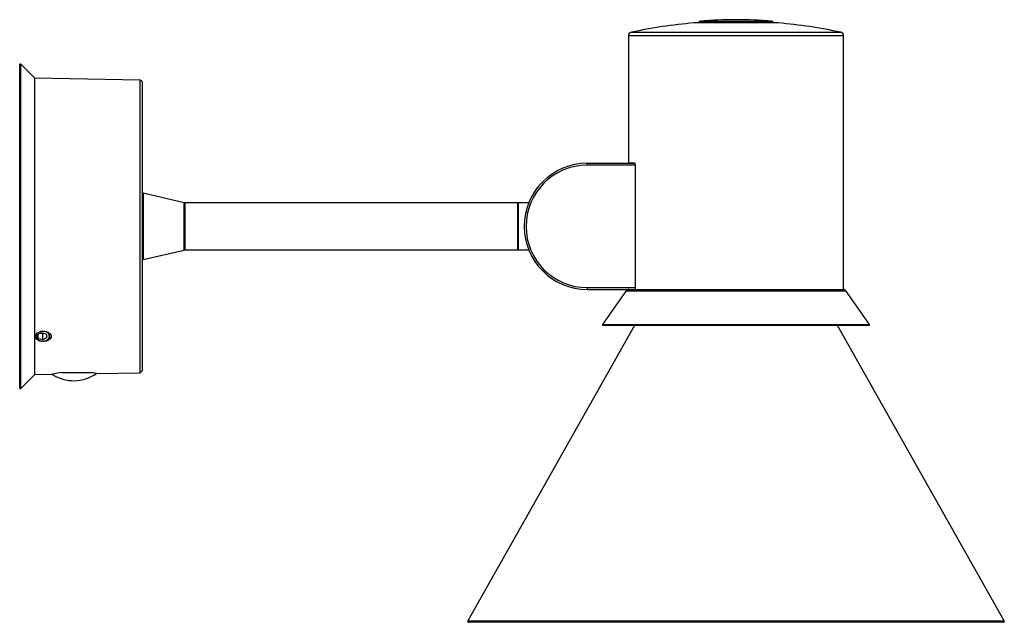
# Model space of a CAD drawing. Header units: millimetres. Extents: x 0 to 265, y -107 to 56.
import ezdxf

# ---------------------------------------------------------------- set-up
doc = ezdxf.new("R2010")
doc.units = ezdxf.units.MM

msp = doc.modelspace()

# ---------------------------------------------------------------- linework, layer by layer
at = {"color": 8, "linetype": 'Continuous', "lineweight": 25}
for p, q in [((204.48, 54.82), (181.72, 54.82)), ((222.1, 51.33), (164.1, 51.33)), ((164.89, 52.31), (221.31, 52.31)), ((33.31, 8.93), (33.31, -8.93)), ((44.31, -6.39), (44.31, 6.39)), ((222.8, -17.43), (163.4, -17.43)), ((120.81, -106.32), (265.39, -106.32))]:
    msp.add_line(p, q, dxfattribs=at)
at = {"color": 7, "linetype": 'Continuous', "lineweight": 25}
for p, q in [((204.4, 54.82), (181.8, 54.82)), ((183.32, 55.32), (183.05, 55.05)), ((183.05, 55.05), (183.05, 54.82)), ((203.15, 55.05), (183.05, 55.05)), ((183.32, 55.32), (202.88, 55.32)), ((203.15, 55.05), (202.88, 55.32)), ((203.15, 54.82), (203.15, 55.05)), ((164.1, 51.33), (164.1, 17.15)), ((222.1, -17), (222.1, 51.33)), ((0.3, 43.7), (0, 43.7)), ((0, -43.7), (0, 43.7)), ((4.07, 39.93), (0.3, 43.7)), ((0.3, -43.7), (0.3, 43.7)), ((32.5, 39.43), (4.07, 39.93)), ((4.07, -39.93), (4.07, 39.93)), ((33, 38.92), (32.5, 39.43)), ((32.5, -39.43), (32.5, 39.43)), ((33, 38.92), (33, -38.92)), ((153, 16.5), (153, 17)), ((153, 17), (165.81, 17)), ((165.93, 16.5), (153, 16.5)), ((164.1, 17.15), (164.1, 17)), ((164.1, 17.15), (165.75, 17.15)), ((164.34, 17), (164.35, 17.15)), ((164.85, 17.15), (164.85, 17)), ((165.75, 17.15), (165.93, 16.65)), ((165.93, 16.65), (165.93, -17)), ((44.31, 6.39), (33.31, 8.93)), ((134.25, 6.35), (44.5, 6.35)), ((44.5, 6.35), (44.5, -6.35)), ((134.25, -6.35), (134.25, 6.35)), ((137.23, 6.35), (134.35, 6.35)), ((134.35, 6.35), (134.35, -6.35)), ((134.35, 4.85), (134.25, 4.85)), ((134.25, -4.85), (134.35, -4.85)), ((33.31, -8.93), (44.31, -6.39)), ((44.5, -6.35), (134.25, -6.35)), ((134.35, -6.35), (137.23, -6.35)), ((153, -16.5), (165.93, -16.5)), ((153, -16.5), (153, -17)), ((153, -17), (222.1, -17)), ((163.4, -17.43), (157.08, -26.45)), ((229.12, -26.45), (222.8, -17.43)), ((157.08, -26.45), (157.13, -26.7)), ((157.08, -26.45), (229.12, -26.45)), ((229.07, -26.7), (229.12, -26.45)), ((5.81, -28.65), (4.67, -29.23)), ((4.86, -29.14), (4.86, -30.19)), ((5.63, -28.74), (6.19, -28.89)), ((7.14, -29.01), (5.81, -28.65)), ((6.37, -28.8), (6.19, -28.89)), ((6.19, -28.89), (6.19, -30.56)), ((7.14, -29.01), (7.33, -29.97)), ((165.73, -26.7), (120.81, -106.32)), ((229.07, -26.7), (157.13, -26.7)), ((265.39, -106.32), (220.47, -26.7)), ((4.86, -30.19), (4.67, -29.23)), ((6.19, -30.56), (4.86, -30.19)), ((6.19, -30.56), (7.33, -29.97)), ((11.39, -39.39), (19.07, -39.39)), ((20.68, -39.64), (32.5, -39.43)), ((32.5, -39.43), (33, -38.92)), ((0.3, -43.7), (4.07, -39.93)), ((4.07, -39.93), (8.74, -39.85)), ((0, -43.7), (0.3, -43.7)), ((265.17, -106.69), (121.03, -106.69))]:
    msp.add_line(p, q, dxfattribs=at)
at = {"color": 7, "linetype": 'Continuous', "lineweight": 25, "flags": 128}
for points in [[(5.17, -28.49), (5.8, -28.27), (6.5, -28.2), (7.19, -28.29), (7.79, -28.55), (8.23, -28.92), (8.47, -29.37), (8.47, -29.84), (8.24, -30.28), (7.81, -30.64), (7.21, -30.89), (6.53, -31), (5.83, -30.96), (5.19, -30.78), (4.69, -30.47), (4.38, -30.06), (4.3, -29.59), (4.46, -29.12), (4.83, -28.71), (5.17, -28.49)], [(5.97, -30.98), (6.68, -30.9), (7.31, -30.66), (7.77, -30.3), (8.02, -29.84), (8.02, -29.36), (7.77, -28.91), (7.31, -28.54), (6.68, -28.31), (5.97, -28.23)], [(8.49, -29.41), (8.4, -29.84), (8.08, -30.28), (7.57, -30.64), (6.93, -30.89), (6.23, -30.98), (5.97, -30.98)]]:
    msp.add_lwpolyline(points, dxfattribs=at)
at = {"color": 7, "linetype": 'Continuous', "lineweight": 25}
for centre, radius, start, end in [((193.1, -79.26), 134.56, 94.8534, 102.1015), ((181.8, 53.82), 1, 90, 94.8534), ((193.1, -69.53), 125.23, 85.5216, 94.4784), ((204.4, 53.82), 1, 85.1466, 90), ((193.1, -79.26), 134.56, 77.8985, 85.1466), ((165.1, 51.33), 1, 102.1015, 180), ((221.1, 51.33), 1, 0, 77.8985), ((153, 0), 17, 90, 270), ((153, 0), 16.5, 90, 270), ((33.25, 8.69), 0.25, 77, 180), ((44.25, 6.15), 0.25, 0, 77), ((44.25, -6.15), 0.25, 283, 360), ((33.25, -8.69), 0.25, 180, 283), ((164.22, -18), 1, 90, 145), ((221.98, -18), 1, 35, 90), ((5.96, -29.29), 1.69, 190.7583, 270.1884), ((14.54, -30.89), 10.7, 237.0373, 305.0775), ((15.34, -71.15), 32.01, 97.0982, 101.8977), ((15.16, -70.83), 31.68, 79.9712, 82.9082), ((121.03, -106.44), 0.25, 150.5676, 270), ((265.17, -106.44), 0.25, 270, 29.4324)]:
    msp.add_arc(centre, radius, start, end, dxfattribs=at)

doc.saveas('drawing.dxf')
